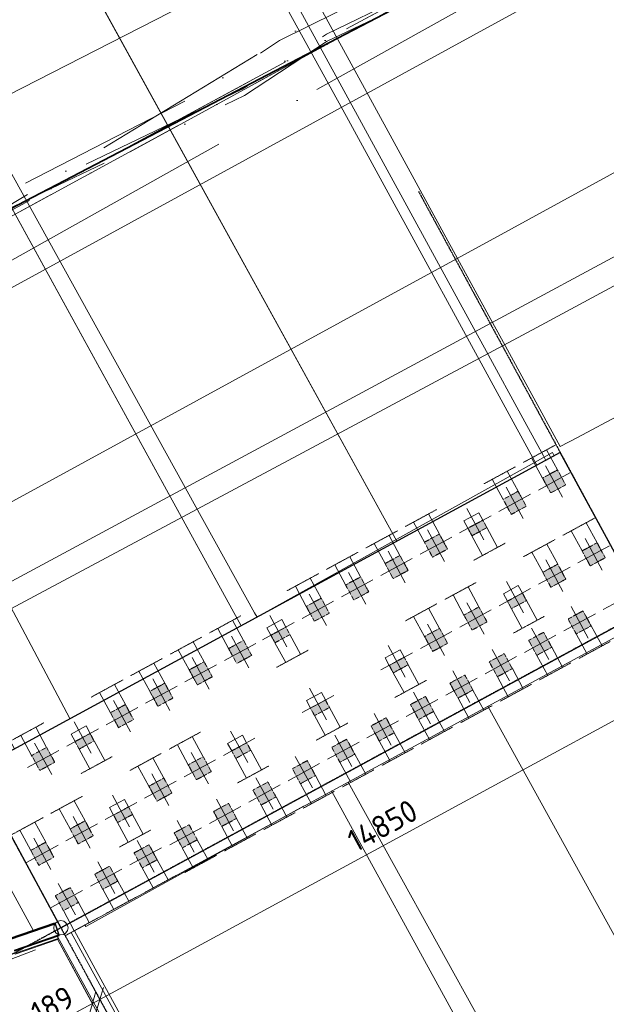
# Model space of a CAD drawing. Header units: millimetres. Extents: x 1069 to 250059, y -65909 to 70891.
# Tile 27 of 109: x 70693 to 83783, y 16704 to 38666. Entities that reach past the tile are written whole.
import ezdxf

# ---------------------------------------------------------------- set-up
doc = ezdxf.new("R2010")
doc.units = ezdxf.units.MM
for name, pattern in [('Dash dot', [15.875, 6.35, -4.7625, 0, -4.7625]), ('Grid Line', [22.225, 12.7, -3.175, 3.175, -3.175]), ('Hhidden', [2.5, 1.5, -1]), ('IMPORT-KL-DATA-N', [12500, 4000, -1000, 0, -1000, 4000, -1000, 0, -1500]), ('IMPORT-KL-LS-N', [13000, 4000, -1000, 0, -1000, 4000, -1000, 0, -2000]), ('IMPORT-KL-MS-N', [13000, 4000, -1000, 0, -1000, 4000, -1000, 0, -2000]), ('IMPORT-KL-WATER-N', [9500, 7000, -500, 0, -2000])]:
    doc.linetypes.add(name, pattern=pattern)
for name, color, linetype, lineweight in [('B-CO-KL-DATA-G', 3, 'IMPORT-KL-DATA-N', 18), ('B-CO-KL-DATA_KABELBED-G', 100, 'Continuous', 35), ('B-CO-KL-ET_LS-G', 180, 'IMPORT-KL-LS-N', 18), ('B-CO-KL-ET_MS-G', 4, 'IMPORT-KL-MS-N', 18), ('B-CO-KL-WATER-G', 5, 'IMPORT-KL-WATER-N', 18), ('B-WE-GR-GROENVOORZIENING-GV', 80, 'Continuous', 18), ('B-WE-IE-TERREINAFSCHEIDING_KUNSTMATIG_MUUR-GV', 3, 'Continuous', 18), ('B-WE-KW-KUNSTWERK-GV', 5, 'Continuous', 18), ('B-WE-OG-WATER-GV', 4, 'Continuous', 18), ('B-WE-OG-WEG-GV', 50, 'Continuous', 18), ('B-WE-VH-VERHARDING_ASFALT-GV', 252, 'Continuous', 18), ('B-WE-VH-VERHARDING_BETON-GV', 252, 'Continuous', 18), ('B-WE-VH-VERHARDING_GESLOTEN-GV', 252, 'Continuous', 18), ('B-WE-VH-VERHARDING_STRAATBAKSTEEN-GV', 252, 'Continuous', 18), ('iw-bs-remmingwerk', 213, 'Continuous', 18), ('N-CO-BC-BETONVORM-G', 50, 'Continuous', 25), ('N-CO-HC-HOUTVORM-G', 30, 'Continuous', 18), ('N-CO-KC-KUNSTSTOFVORM-G', 7, 'Continuous', 13), ('N-CO-SC-STAALVORM-G', 10, 'Continuous', 25), ('X-XX-AL-CONSTRUCTIELIJN-G-1', 10, 'Continuous', 25), ('X-XX-AL-CONSTRUCTIELIJN-G-2', 7, 'Dash dot', 18), ('X-XX-AL-CONSTRUCTIELIJN-G-3', 7, 'Continuous', 18), ('X-XX-AL-CONSTRUCTIELIJN-G-4', 7, 'Hhidden', 18), ('X-XX-AL-M', 7, 'Continuous', 18), ('X-XX-AL-M-200', 7, 'Continuous', 18), ('X_XX_AL_STRAMIENLIJN_G-1', 7, 'Grid Line', 25), ('XR-463688-BGT_Blauwverlaat_dwg-1', 240, 'Continuous', 13), ('XR-463688-Blauwverlaat_Remmingswerken_dwg-1', 213, 'Continuous', 18), ('XR-463688-KL_Blauwverlaat_dwg-1', 50, 'Continuous', 18)]:
    doc.layers.add(name, color=color, linetype=linetype, lineweight=lineweight)
doc.styles.add('NLCS-ISO_3', font='NLCS-ISO.ttf', dxfattribs={"height": 500})
doc.dimstyles.new('2_5_NLCS_diagonal', dxfattribs={"dimscale": 304.8, "dimtxt": 501.377484, "dimasz": 1.312336, "dimexe": 1.968504, "dimexo": 0.0625, "dimgap": 0, "dimtad": 1, "dimdec": 0, "dimzin": 0, "dimdsep": 46, "dimtxsty": 'NLCS-ISO_3', "dimblk1": 'OBLIQUE', "dimblk2": 'OBLIQUE', "dimsah": 1, "dimcen": 0.09, "dimdle": 1.312336, "dimazin": 0, "dimtfac": 1, "dimtdec": 4, "dimtix": 1, "dimtmove": 0, "dimatfit": 3, "dimfxl": 1.968504, "dimfxlon": 1, "dimtvp": 1, "dimtolj": 1, "dimtzin": 0, "dimarcsym": 2})
doc.dimstyles.new('2_5_NLCS_diagonal_1', dxfattribs={"dimscale": 304.8, "dimtxt": 501.377484, "dimasz": 1.312336, "dimexe": 1.968504, "dimexo": 0.0625, "dimgap": 0, "dimtad": 1, "dimdec": 0, "dimzin": 0, "dimdsep": 46, "dimtxsty": 'NLCS-ISO_3', "dimblk1": 'OBLIQUE', "dimblk2": 'OBLIQUE', "dimsah": 1, "dimcen": 0.09, "dimdle": 1.312336, "dimazin": 0, "dimtfac": 1, "dimtdec": 4, "dimtix": 1, "dimtmove": 1, "dimatfit": 3, "dimfxl": 1.968504, "dimfxlon": 1, "dimtvp": 1, "dimtolj": 1, "dimtzin": 0, "dimarcsym": 2})

# ---------------------------------------------------------------- blocks, each defined once
blk = doc.blocks.new('XR-463688-Blauwverlaat_Remmingswerken_dwg-3327467-N_A_P_ Copy 1')
at = {"layer": 'iw-bs-remmingwerk'}
blk.add_line((-11974, 30247), (-20702, 26932), dxfattribs=at)
blk = doc.blocks.new('XR-463688-KL_Blauwverlaat_dwg-3329013-N_A_P_ Copy 1')
at = {"layer": 'B-CO-KL-DATA-G', "flags": 128}
for points in [[(65193, 103509), (55508, 98260), (51998, 96200), (47748, 93870), (44498, 91959), (43398, 90780), (42198, 89880), (39698, 88639), (32848, 84959), (21788, 78980), (14718, 75230), (10478, 73100), (-1712, 66510), (-8302, 62969), (-11482, 61279), (-15702, 58790), (-18642, 57319), (-23372, 54930), (-26032, 53630), (-28542, 52479), (-28702, 52440), (-28852, 52400), (-29012, 52359), (-29172, 52320), (-29322, 52279), (-29632, 52199), (-29942, 52130), (-30252, 52060), (-30562, 51990), (-30872, 51930), (-31182, 51870), (-31492, 51820), (-31802, 51780), (-32122, 51739), (-32432, 51710), (-32682, 51690), (-32932, 51679), (-33192, 51669), (-33442, 51669), (-33692, 51659), (-33922, 51659), (-34152, 51669), (-34382, 51669), (-34602, 51679), (-34832, 51700), (-35122, 51720), (-35402, 51760), (-35682, 51799), (-35962, 51849), (-36242, 51910), (-36532, 51970), (-36822, 52040), (-37112, 52109), (-37402, 52190), (-37682, 52260), (-37832, 52299), (-37972, 52340), (-38122, 52390), (-38262, 52429), (-38412, 52469), (-40512, 53150), (-41962, 53660), (-43272, 54129), (-44492, 53630), (-48882, 51440), (-49162, 51340), (-49452, 51329), (-49742, 51410), (-49992, 51580), (-50172, 51810), (-50702, 53390), (-52282, 57830), (-52832, 59580), (-54146, 63365)], [(-54146, 63365), (-52832, 59580), (-52282, 57830), (-50702, 53390), (-50172, 51810), (-49992, 51580), (-49742, 51410), (-49452, 51329), (-49162, 51340), (-48882, 51440), (-44492, 53630), (-43272, 54129), (-41962, 53660), (-40512, 53150), (-38412, 52469), (-38262, 52429), (-38122, 52390), (-37972, 52340), (-37832, 52299), (-37682, 52260), (-37402, 52190), (-37112, 52109), (-36822, 52040), (-36532, 51970), (-36242, 51910), (-35962, 51849), (-35682, 51799), (-35402, 51760), (-35122, 51720), (-34832, 51700), (-34602, 51679), (-34382, 51669), (-34152, 51669), (-33922, 51659), (-33692, 51659), (-33442, 51669), (-33192, 51669), (-32932, 51679), (-32682, 51690), (-32432, 51710), (-32122, 51739), (-31802, 51780), (-31492, 51820), (-31182, 51870), (-30872, 51930), (-30562, 51990), (-30252, 52060), (-29942, 52130), (-29632, 52199), (-29322, 52279), (-29172, 52320), (-29012, 52359), (-28852, 52400), (-28702, 52440), (-28542, 52479), (-26032, 53630), (-23372, 54930), (-18642, 57319), (-15702, 58790), (-11482, 61279), (-8302, 62969), (-1712, 66510), (10478, 73100), (14718, 75230), (21788, 78980), (32848, 84959), (39698, 88639), (42198, 89880), (43398, 90780), (44498, 91959), (47748, 93870), (51998, 96200), (55508, 98260), (65193, 103509)], [(65193, 103509), (55508, 98260), (51998, 96200), (47748, 93870), (44498, 91959), (43398, 90780), (42198, 89880), (39698, 88639), (32848, 84959), (21788, 78980), (14718, 75230), (10478, 73100), (-1712, 66510), (-8302, 62969), (-11482, 61279), (-15702, 58790), (-18642, 57319), (-23372, 54930), (-26032, 53630), (-28542, 52479), (-28702, 52440), (-28852, 52400), (-29012, 52359), (-29172, 52320), (-29322, 52279), (-29632, 52199), (-29942, 52130), (-30252, 52060), (-30562, 51990), (-30872, 51930), (-31182, 51870), (-31492, 51820), (-31802, 51780), (-32122, 51739), (-32432, 51710), (-32682, 51690), (-32932, 51679), (-33192, 51669), (-33442, 51669), (-33692, 51659), (-33922, 51659), (-34152, 51669), (-34382, 51669), (-34602, 51679), (-34832, 51700), (-35122, 51720), (-35402, 51760), (-35682, 51799), (-35962, 51849), (-36242, 51910), (-36532, 51970), (-36822, 52040), (-37112, 52109), (-37402, 52190), (-37682, 52260), (-37832, 52299), (-37972, 52340), (-38122, 52390), (-38262, 52429), (-38412, 52469), (-40512, 53150), (-41962, 53660), (-43272, 54129), (-44492, 53630), (-48882, 51440), (-49162, 51340), (-49452, 51329), (-49742, 51410), (-49992, 51580), (-50172, 51810), (-50702, 53390), (-52282, 57830), (-52832, 59580), (-54146, 63365)], [(-49844, 48074), (-51119, 55210), (-51882, 57636), (-46028, 59384), (-24830, 52883), (-11165, 60823), (8587, 72850), (24739, 81723), (26082, 83022), (31154, 86457), (32003, 87031), (35465, 88924), (41924, 91598), (85143, 12544), (86284, 13166), (89542, 7198), (80708, 1465), (81565, -129), (81486, -471), (81171, -625), (80995, -587), (80852, -478), (73347, 13283), (33199, 84814), (32383, 86327), (31862, 86578), (31571, 86589), (31154, 86457)]]:
    blk.add_lwpolyline(points, dxfattribs=at)
blk.add_lwpolyline([(62006, 103509), (58350, 101479), (55430, 99646), (47871, 94057), (42156, 90687), (9197, 72461), (8122, 71724), (-8542, 62649), (8122, 71724), (9197, 72461), (42156, 90687), (47871, 94057), (55430, 99646), (58350, 101479)], close=True, dxfattribs=at)
at = {"layer": 'B-CO-KL-DATA_KABELBED-G', "flags": 128}
blk.add_lwpolyline([(-54146, 89203), (-41536, 54603), (-29185, 55576), (-28589, 55624), (-26373, 55244), (-25214, 55244), (-24085, 55580), (-6878, 63880), (24986, 80492), (34009, 85196), (35678, 86066), (35679, 86066), (48880, 92949), (68137, 103509)], dxfattribs=at)
at = {"layer": 'B-CO-KL-ET_LS-G', "flags": 128}
for points in [[(27822, 3352), (27787, 3276), (32107, -4578), (35756, -7479), (45927, -1601), (46981, -1026), (51618, -9556), (53609, -13223), (54699, -12630), (55240, -13613), (55280, -13715), (55315, -13829), (55347, -14020), (55352, -14122), (55342, -14298), (55327, -14384), (55298, -14486), (55261, -14553), (55215, -14606), (55147, -14658), (55044, -14702), (54940, -14715), (54840, -14700), (54756, -14667), (54691, -14622), (54649, -14582), (54609, -14528), (54576, -14463), (54550, -14345), (54592, -14243), (54626, -14188), (54687, -14116), (54775, -14044), (54869, -13994), (54952, -13968), (55075, -13953), (55180, -13961), (55299, -13997), (55403, -14055), (55489, -14118), (55561, -14227), (56004, -15041), (74621, -5398), (75161, -4662), (75647, -3889), (76079, -3085), (76453, -2252), (76767, -1395), (77021, -518), (77212, 374), (77340, 1278), (77404, 2188), (77404, 3101), (77340, 4012), (77213, 4915), (77022, 5808), (76768, 6685), (76454, 7542), (76081, 8374), (68376, 22397), (37098, 78542), (33646, 84997), (33590, 85103), (33517, 85198), (33429, 85279), (33328, 85344), (33218, 85391), (33101, 85419), (32981, 85426), (32862, 85413), (32746, 85379), (32638, 85327), (32540, 85257), (32456, 85172), (32387, 85074), (32336, 84965), (32304, 84850), (32293, 84730), (32310, 84568), (32364, 84414), (32558, 84051), (22380, 78483), (14524, 74500), (11989, 73737), (8247, 71733), (6307, 70805), (4463, 69591), (-6921, 64129), (-8727, 63159), (-15352, 59596), (-19168, 57544), (-30769, 51679), (-38077, 51704), (-44679, 48288), (-47450, 47115), (-51341, 45863), (-51142, 45191), (-51119, 45070), (-51119, 44947), (-51143, 44825), (-51190, 44711), (-51258, 44608), (-51344, 44520), (-51446, 44450), (-51559, 44400), (-51678, 44375), (-51800, 44374), (-51919, 44396), (-52032, 44442), (-52133, 44509), (-52219, 44595), (-52286, 44696), (-52332, 44808), (-52531, 45480), (-54146, 44961)], [(-54007, 45079), (-53457, 45268), (-53375, 45386), (-53321, 45524), (-53286, 45600), (-53213, 45641), (-53147, 45634), (-53095, 45593), (-53074, 45530), (-53090, 45465), (-53228, 44903), (-53261, 44697), (-53263, 44487), (-53234, 44279), (-53176, 44077), (-53095, 43828), (-52377, 41731), (-50705, 42226), (-49075, 42709), (-47772, 43405), (-47561, 43546), (-47373, 43717), (-47213, 43914), (-47084, 44133), (-46617, 44271), (-38563, 46658), (-30837, 51813), (-20062, 57282), (-17939, 58403), (-15422, 59729), (-8798, 63291), (-6995, 64260), (4405, 69731), (6289, 70960), (8447, 72010), (11918, 73869), (14240, 75034), (17206, 76713)]]:
    blk.add_lwpolyline(points, dxfattribs=at)
at = {"layer": 'B-CO-KL-ET_MS-G', "flags": 128}
blk.add_lwpolyline([(-53548, 42947), (-51078, 43737), (-50910, 43814), (-50757, 43916), (-50626, 44038), (-50522, 44178), (-50448, 44330), (-50406, 44488), (-50399, 44647), (-50426, 44801), (-50484, 44924), (-50577, 45029), (-50704, 45113), (-50858, 45174), (-51034, 45208), (-51225, 45214), (-51424, 45192), (-51621, 45142), (-51799, 45098), (-51978, 45079), (-52150, 45086), (-52310, 45118), (-52450, 45175), (-52567, 45254), (-52654, 45352), (-52709, 45465), (-52728, 45577), (-52720, 45692), (-52686, 45806), (-52627, 45914), (-52545, 46013), (-52443, 46099), (-52326, 46168), (-52197, 46217), (-50963, 46614), (-39933, 50558), (-38617, 50404), (-37297, 50282), (-35974, 50193), (-34650, 50136), (-33325, 50111), (-31999, 50118), (-30674, 50158), (-29350, 50230), (-16181, 57704), (-6132, 64695), (3374, 69593), (5243, 70823), (7991, 72185), (10898, 73748), (13472, 74451), (21318, 78441), (25586, 80849), (27257, 81749), (26998, 82232), (26963, 82314), (26946, 82401), (26946, 82490), (26963, 82577), (26997, 82659), (27046, 82732), (27108, 82795), (27182, 82844), (27263, 82879), (27350, 82896), (27439, 82896), (27526, 82879), (27608, 82846), (27681, 82797), (27744, 82734), (27794, 82660), (28053, 82177), (31476, 84020), (38726, 88273), (67042, 103509)], dxfattribs=at)
at = {"layer": 'B-CO-KL-WATER-G', "flags": 128}
blk.add_lwpolyline([(84065, -33291), (79837, -21526), (75812, -11130), (74127, -9666), (72954, -8649), (76229, 8214), (75494, 9541), (74571, 11184), (74159, 12004), (53814, 49050), (38186, 77507), (34118, 84915), (33027, 86901), (32623, 87637), (30331, 86427), (28656, 85543), (26875, 84603), (25339, 83792), (24674, 80112), (-9893, 60808), (-18696, 56225), (-26052, 53211), (-31876, 51663), (-40139, 50570), (-41073, 50136), (-45698, 47986), (-48794, 46546)], dxfattribs=at)
blk = doc.blocks.new('GM_Tussenpijler - GM_Tussenpijler-3410576-N_A_P_ Copy 1')
at = {"layer": 'N-CO-BC-BETONVORM-G'}
for p, q in [((-4981, 29010), (-18032, 21926)), ((-3073, 25495), (-4981, 29010)), ((-16124, 18410), (-3073, 25495)), ((-18032, 21926), (-16124, 18410))]:
    blk.add_line(p, q, dxfattribs=at)
at = {"layer": 'N-CO-HC-HOUTVORM-G'}
for p, q in [((-2847, 25390), (-16029, 18234)), ((-16029, 18234), (-16124, 18410))]:
    blk.add_line(p, q, dxfattribs=at)
blk = doc.blocks.new('GM_Hakorit_1120 - GM_Hakorit_1120-V4-N_A_P_ Copy 1')
at = {"layer": 'N-CO-KC-KUNSTSTOFVORM-G'}
for p, q in [((520, 0), (520, -50)), ((-504, -66), (-500, -70)), ((500, -70), (-500, -70)), ((520, -50), (-490, -50)), ((500, -70), (520, -50))]:
    blk.add_line(p, q, dxfattribs=at)
blk = doc.blocks.new('GM_Haalbuis_1000 - GM_Haalbuis_1000-V5-N_A_P_ Copy 1')
at = {"layer": 'N-CO-SC-STAALVORM-G'}
for p, q in [((1005, 50), (1000, 50)), ((1005, -50), (1005, 50)), ((1000, -50), (1005, -50))]:
    blk.add_line(p, q, dxfattribs=at)
blk = doc.blocks.new('XR-463688-BGT_Blauwverlaat_dwg-3328323-N_A_P_ Copy 1')
at = {"layer": 'B-WE-GR-GROENVOORZIENING-GV', "flags": 128}
for points in [[(9296, -220352), (31290, -208070), (52587, -196311), (58731, -191302), (60312, -190386), (61062, -189982), (74285, -182866), (77155, -181321), (77323, -181590), (84639, -177646), (99481, -169709), (115226, -161174), (123282, -157800), (135057, -151774), (148245, -144761), (149003, -144346)], [(141505, -144346), (127704, -151983), (112142, -160491), (93506, -170499), (76851, -179602), (73465, -181449), (71650, -182439), (60315, -188624), (57978, -189899), (54047, -192044), (42967, -198251)], [(41180, -194255), (50840, -188784), (58296, -184954), (119508, -151491), (116172, -145216), (108638, -149375), (107016, -149996), (106432, -149958), (109826, -153932), (107897, -154745), (105462, -156254), (104652, -156755), (100160, -159075), (68910, -175040), (67881, -175566), (56369, -181448), (39291, -191959)]]:
    blk.add_lwpolyline(points, dxfattribs=at)
at = {"layer": 'B-WE-IE-TERREINAFSCHEIDING_KUNSTMATIG_MUUR-GV', "flags": 128}
blk.add_lwpolyline([(9296, -221034), (10603, -220302), (25774, -211775), (40679, -203514), (52745, -196843), (58941, -191713), (74424, -183436), (77456, -181803), (77323, -181590), (77155, -181321), (74285, -182866), (61062, -189982), (60312, -190386), (58731, -191302), (52587, -196311), (31290, -208070), (9296, -220352)], dxfattribs=at)
at = {"layer": 'B-WE-KW-KUNSTWERK-GV'}
for p, q in [((74772, -186224), (67763, -190127)), ((74810, -186302), (74772, -186224))]:
    blk.add_line(p, q, dxfattribs=at)
at = {"layer": 'B-WE-KW-KUNSTWERK-GV', "flags": 128}
for points in [[(77165, -189313), (76277, -187671), (77272, -187126), (76304, -185372), (75332, -185888), (74946, -186092), (73633, -183688), (73399, -183259), (72307, -181257), (70582, -178100), (68411, -174127)], [(50902, -173597), (55506, -181979), (60127, -190389), (60362, -190818), (61715, -193281), (61340, -193509), (63189, -196883)], [(63641, -192365), (64006, -192161), (62337, -189027), (61092, -189690), (62770, -192837)], [(64340, -196764), (64362, -196798), (69217, -194117)], [(63730, -197022), (74478, -216610), (74416, -216643)]]:
    blk.add_lwpolyline(points, dxfattribs=at)
at = {"layer": 'B-WE-OG-WATER-GV'}
for p, q in [((67763, -190127), (74772, -186224)), ((74772, -186224), (74810, -186302))]:
    blk.add_line(p, q, dxfattribs=at)
at = {"layer": 'B-WE-OG-WATER-GV', "flags": 128}
for points in [[(149524, -144346), (148364, -144981), (135174, -151996), (123386, -158027), (115334, -161400), (99598, -169929), (84758, -177867), (77456, -181803), (74424, -183436), (58941, -191713), (52745, -196843), (40679, -203514), (25774, -211775), (10603, -220302), (9296, -221034)], [(69217, -194117), (64362, -196798), (64340, -196764)]]:
    blk.add_lwpolyline(points, dxfattribs=at)
at = {"layer": 'B-WE-OG-WEG-GV', "flags": 128}
blk.add_lwpolyline([(68910, -175040), (64160, -166342), (63554, -166697), (60399, -168419), (57242, -170141), (56953, -170298), (55650, -171004), (51242, -173406), (51193, -173434), (50902, -173597), (50459, -173845), (38193, -180721), (31820, -190935), (34335, -191648), (36665, -191960), (39291, -191959), (56369, -181448), (67881, -175566)], close=True, dxfattribs=at)
at = {"layer": 'B-WE-VH-VERHARDING_ASFALT-GV'}
for p, q in [((60399, -168419), (71304, -188205)), ((67825, -190094), (56953, -170298)), ((73331, -191883), (83999, -211239)), ((73331, -191883), (83999, -211239)), ((80921, -212909), (70215, -193575)), ((80485, -213146), (69846, -193775))]:
    blk.add_line(p, q, dxfattribs=at)
at = {"layer": 'B-WE-VH-VERHARDING_ASFALT-GV', "flags": 128}
for points in [[(63159, -165978), (63076, -165829), (59927, -167663), (60399, -168419), (63554, -166697), (60399, -168419), (71304, -188205)], [(74427, -186510), (70179, -178729), (63554, -166697)], [(68181, -189900), (68125, -189799), (66780, -187370), (66543, -186942), (57242, -170141), (60399, -168419), (59927, -167663), (58198, -168671)], [(64106, -196891), (64524, -197659), (66927, -202044), (69326, -206430), (71726, -210817), (74139, -215195), (74704, -216284)]]:
    blk.add_lwpolyline(points, dxfattribs=at)
at = {"layer": 'B-WE-VH-VERHARDING_BETON-GV'}
for p, q in [((80921, -212909), (70215, -193575)), ((69846, -193775), (80485, -213146)), ((74662, -216307), (64034, -196930))]:
    blk.add_line(p, q, dxfattribs=at)
at = {"layer": 'B-WE-VH-VERHARDING_BETON-GV', "flags": 128}
for points in [[(77165, -189313), (76277, -187671), (77272, -187126), (76304, -185372), (75332, -185888), (74946, -186092), (73633, -183688), (73399, -183259), (72307, -181257), (70582, -178100), (68411, -174127), (64160, -166342), (63785, -166562)], [(63785, -166562), (73022, -183461), (73256, -183890), (74160, -185544), (74571, -186296), (74628, -186400)], [(57242, -170141), (56953, -170298), (67825, -190094)], [(68181, -189900), (68125, -189799), (66780, -187370), (66543, -186942), (57242, -170141)], [(51193, -173434), (50902, -173597), (55506, -181979), (60127, -190389), (60362, -190818), (61715, -193281), (61340, -193509), (63189, -196883)], [(63730, -197022), (74478, -216610), (74416, -216643)]]:
    blk.add_lwpolyline(points, dxfattribs=at)
at = {"layer": 'B-WE-VH-VERHARDING_GESLOTEN-GV', "flags": 128}
blk.add_lwpolyline([(132646, -144346), (119508, -151491), (58296, -184954), (50840, -188784), (41180, -194255), (36968, -196470), (39059, -200248), (42940, -198265), (42967, -198251), (54047, -192044), (57978, -189899), (60315, -188624), (71650, -182439), (73465, -181449), (76851, -179602), (93506, -170499), (112142, -160491), (127704, -151983), (141505, -144346)], dxfattribs=at)
at = {"layer": 'B-WE-VH-VERHARDING_STRAATBAKSTEEN-GV'}
blk.add_line((64034, -196930), (74662, -216307), dxfattribs=at)
at = {"layer": 'B-WE-VH-VERHARDING_STRAATBAKSTEEN-GV', "flags": 128}
for points in [[(63785, -166562), (63554, -166697), (70179, -178729), (74427, -186510)], [(74628, -186400), (74571, -186296), (74160, -185544), (73256, -183890), (73022, -183461), (63785, -166562)], [(74704, -216284), (74139, -215195), (71726, -210817), (69326, -206430), (66927, -202044), (64524, -197659), (64106, -196891)]]:
    blk.add_lwpolyline(points, dxfattribs=at)
blk = doc.blocks.new('DIMBLOCK9-N_A_P_ Copy 1')
at = {"layer": 'X-XX-AL-M-200'}
for p, q in [((85819, 23368), (85246, 24423)), ((85532, 23895), (85613, 24166)), ((85532, 23895), (72482, 16811)), ((85532, 23895), (85452, 23624)), ((85532, 23895), (85819, 23368)), ((72768, 16283), (72195, 17338)), ((72482, 16811), (72562, 17082)), ((72482, 16811), (72401, 16539)), ((72482, 16811), (72768, 16283))]:
    blk.add_line(p, q, dxfattribs=at)
at = {"layer": 'X-XX-AL-M-200', "color": 0, "insert": (77952, 20521), "char_height": 500, "width": 2032, "attachment_point": 1, "rotation": 28.4956, "line_spacing_factor": 1.135194, "style": 'NLCS-ISO_3'}
blk.add_mtext('14850', dxfattribs=at)
blk = doc.blocks.new('_Oblique')
at = {"color": 0, "linetype": 'ByBlock', "lineweight": -2}
blk.add_line((-0.5, -0.5), (0.5, 0.5), dxfattribs=at)
blk = doc.blocks.new('DIMBLOCK10-N_A_P_ Copy 1')
at = {"layer": 'X-XX-AL-M-200'}
for p, q in [((71543, 18143), (72601, 16193)), ((72315, 16720), (71543, 18143)), ((72768, 16283), (72195, 17338)), ((72315, 16720), (72395, 16991)), ((72482, 16811), (72562, 17082)), ((72482, 16811), (71964, 16529)), ((72029, 16565), (72398, 16765)), ((72315, 16720), (72235, 16449)), ((72482, 16811), (72401, 16539)), ((72482, 16811), (72768, 16283)), ((71198, 16114), (72029, 16565))]:
    blk.add_line(p, q, dxfattribs=at)
at = {"layer": 'X-XX-AL-M-200', "color": 0, "insert": (70887, 16686), "char_height": 500, "width": 1135.19, "attachment_point": 1, "rotation": 28.4956, "line_spacing_factor": 1.135194, "style": 'NLCS-ISO_3'}
blk.add_mtext('189', dxfattribs=at)

msp = doc.modelspace()

# ---------------------------------------------------------------- hatches: boundary and pattern name
at = {"layer": 'X-XX-AL-CONSTRUCTIELIJN-G-1'}
for points in [[(82541.6, 28109), (82875.5, 28290.3), (82694.2, 28624.3), (82360.3, 28443)], [(81662.7, 27631.9), (81996.7, 27813.2), (81815.4, 28147.2), (81481.4, 27965.9)], [(80783.8, 27154.8), (81117.8, 27336.1), (81027.2, 27503.1), (80693.2, 27321.8)], [(79905, 26677.7), (80239, 26859), (80057.7, 27193), (79723.7, 27011.7)], [(83424.2, 26483.1), (83758.1, 26664.4), (83576.8, 26998.4), (83242.9, 26817.1)], [(79026.1, 26200.6), (79360.1, 26381.9), (79178.8, 26715.9), (78844.8, 26534.6)], [(82545.3, 26006), (82879.3, 26187.3), (82698, 26521.3), (82364, 26340)], [(78147.3, 25723.5), (78481.3, 25904.8), (78300, 26238.8), (77966, 26057.5)], [(77268.4, 25246.5), (77602.4, 25427.7), (77421.1, 25761.7), (77087.1, 25580.4)], [(81666.5, 25528.9), (82000.4, 25710.2), (81909.8, 25877.2), (81575.8, 25695.9)], [(80787.6, 25051.8), (81121.6, 25233.1), (80940.3, 25567.1), (80606.3, 25385.8)], [(83110.1, 24964.4), (83444.1, 25145.7), (83262.8, 25479.6), (82928.8, 25298.4), (83100.5, 24982)], [(76389.6, 24769.4), (76723.5, 24950.7), (76632.9, 25117.6), (76298.9, 24936.3)], [(79908.8, 24574.8), (80242.7, 24756.1), (80061.4, 25090), (79727.5, 24908.7)], [(75535.6, 24305.8), (75869.6, 24487.1), (75688.3, 24821), (75354.3, 24639.8)], [(82231.2, 24487.3), (82565.2, 24668.6), (82383.9, 25002.6), (82049.9, 24821.3)], [(79029.9, 24097.7), (79363.9, 24279), (79273.2, 24445.9), (78939.3, 24264.6)], [(81352.4, 24010.2), (81686.3, 24191.5), (81505.1, 24525.5), (81171.1, 24344.2)], [(74656.8, 23828.7), (74990.7, 24010), (74809.4, 24344), (74475.5, 24162.7)], [(80473.5, 23533.1), (80807.5, 23714.4), (80626.2, 24048.4), (80292.2, 23867.1)], [(73777.9, 23351.6), (74111.9, 23532.9), (73930.6, 23866.9), (73596.6, 23685.6)], [(79594.7, 23056), (79928.6, 23237.3), (79747.3, 23571.3), (79413.4, 23390)], [(72899.1, 22874.5), (73233, 23055.8), (73051.7, 23389.8), (72717.8, 23208.5)], [(77272.2, 23143.5), (77606.2, 23324.8), (77515.5, 23491.8), (77181.6, 23310.5)], [(78715.8, 22578.9), (79049.8, 22760.2), (78868.5, 23094.2), (78534.5, 22912.9)], [(72020.2, 22397.4), (72354.2, 22578.7), (72263.5, 22745.7), (71929.6, 22564.4)], [(71141.4, 21920.3), (71475.3, 22101.6), (71294, 22435.6), (70960.1, 22254.3)], [(75514.5, 22189.3), (75848.5, 22370.6), (75757.8, 22537.6), (75423.8, 22356.3)], [(77837, 22101.8), (78170.9, 22283.1), (77989.6, 22617.1), (77655.7, 22435.8)], [(74635.6, 21712.2), (74969.6, 21893.5), (74788.3, 22227.5), (74454.3, 22046.2)], [(76958.1, 21624.7), (77292.1, 21806), (77110.8, 22140), (76776.8, 21958.7)], [(73756.8, 21235.1), (74090.7, 21416.4), (73909.5, 21750.4), (73575.5, 21569.1)], [(76079.3, 21147.7), (76413.2, 21328.9), (76231.9, 21662.9), (75898, 21481.6)], [(72877.9, 20758), (73211.9, 20939.3), (73121.2, 21106.3), (72787.3, 20925)], [(75200.4, 20670.6), (75534.4, 20851.9), (75353.1, 21185.8), (75019.1, 21004.5)], [(71999.1, 20280.9), (72333, 20462.2), (72151.7, 20796.2), (71817.8, 20614.9)], [(74321.6, 20193.5), (74655.5, 20374.8), (74474.2, 20708.7), (74140.3, 20527.4)], [(71120.2, 19803.8), (71454.2, 19985.1), (71272.9, 20319.1), (70938.9, 20137.8)], [(73426.6, 19747.3), (73760.5, 19928.6), (73579.3, 20262.6), (73245.3, 20081.3)], [(72547.7, 19270.3), (72881.7, 19451.5), (72700.4, 19785.5), (72366.4, 19604.2), (72378.4, 19582.1)], [(71668.9, 18793.2), (72002.8, 18974.5), (71821.5, 19308.4), (71487.6, 19127.1)]]:
    msp.add_hatch(color=256, dxfattribs=at).paths.add_polyline_path(points, flags=0)

# ---------------------------------------------------------------- linework, layer by layer
at = {"layer": 'N-CO-SC-STAALVORM-G'}
for p, q in [((70482.4, 18176.8), (71475, 18519.2)), ((70488.6, 18158.8), (71481.2, 18501.2)), ((71475, 18519.2), (71481.2, 18501.2)), ((71481.2, 18501.2), (71566.6, 18253.6)), ((70574, 17911.1), (71566.6, 18253.6)), ((70580.2, 17893.2), (71572.8, 18235.6)), ((71566.6, 18253.6), (71572.8, 18235.6))]:
    msp.add_line(p, q, dxfattribs=at)
at = {"layer": 'X-XX-AL-CONSTRUCTIELIJN-G-2'}
for p, q in [((82694.2, 28624.3), (82360.3, 28443)), ((82875.5, 28290.3), (82694.2, 28624.3)), ((82360.3, 28443), (82541.6, 28109)), ((81815.4, 28147.2), (81481.4, 27965.9)), ((81996.7, 27813.2), (81815.4, 28147.2)), ((82541.6, 28109), (82875.5, 28290.3)), ((81481.4, 27965.9), (81662.7, 27631.9)), ((81662.7, 27631.9), (81996.7, 27813.2)), ((81027.2, 27503.1), (80693.2, 27321.8)), ((81117.8, 27336.1), (81027.2, 27503.1)), ((80693.2, 27321.8), (80783.8, 27154.8)), ((80783.8, 27154.8), (81117.8, 27336.1)), ((80057.7, 27193), (79723.7, 27011.7)), ((80239, 26859), (80057.7, 27193)), ((79723.7, 27011.7), (79905, 26677.7)), ((79905, 26677.7), (80239, 26859)), ((83576.8, 26998.4), (83242.9, 26817.1)), ((83242.9, 26817.1), (83424.2, 26483.1)), ((83758.1, 26664.4), (83576.8, 26998.4)), ((79178.8, 26715.9), (78844.8, 26534.6)), ((79360.1, 26381.9), (79178.8, 26715.9)), ((83424.2, 26483.1), (83758.1, 26664.4)), ((78844.8, 26534.6), (79026.1, 26200.6)), ((79026.1, 26200.6), (79360.1, 26381.9)), ((82698, 26521.3), (82364, 26340)), ((82879.3, 26187.3), (82698, 26521.3)), ((78300, 26238.8), (77966, 26057.5)), ((78481.3, 25904.8), (78300, 26238.8)), ((82364, 26340), (82545.3, 26006)), ((82545.3, 26006), (82879.3, 26187.3)), ((77966, 26057.5), (78147.3, 25723.5)), ((77421.1, 25761.7), (77087.1, 25580.4)), ((77602.4, 25427.7), (77421.1, 25761.7)), ((78147.3, 25723.5), (78481.3, 25904.8)), ((81909.8, 25877.2), (81575.8, 25695.9)), ((81666.5, 25528.9), (82000.4, 25710.2)), ((82000.4, 25710.2), (81909.8, 25877.2)), ((77087.1, 25580.4), (77268.4, 25246.5)), ((80940.3, 25567.1), (80606.3, 25385.8)), ((81121.6, 25233.1), (80940.3, 25567.1)), ((81575.8, 25695.9), (81666.5, 25528.9)), ((83262.8, 25479.6), (82928.8, 25298.4)), ((83444.1, 25145.7), (83262.8, 25479.6)), ((77268.4, 25246.5), (77602.4, 25427.7)), ((80606.3, 25385.8), (80787.6, 25051.8)), ((82928.8, 25298.4), (83110.1, 24964.4)), ((76632.9, 25117.6), (76298.9, 24936.3)), ((76723.5, 24950.7), (76632.9, 25117.6)), ((80061.4, 25090), (79727.5, 24908.7)), ((80242.7, 24756.1), (80061.4, 25090)), ((80787.6, 25051.8), (81121.6, 25233.1)), ((83110.1, 24964.4), (83444.1, 25145.7)), ((75688.3, 24821), (75354.3, 24639.8)), ((75869.6, 24487.1), (75688.3, 24821)), ((76298.9, 24936.3), (76389.6, 24769.4)), ((76389.6, 24769.4), (76723.5, 24950.7)), ((79727.5, 24908.7), (79908.8, 24574.8)), ((82383.9, 25002.6), (82049.9, 24821.3)), ((82049.9, 24821.3), (82231.2, 24487.3)), ((82565.2, 24668.6), (82383.9, 25002.6)), ((75354.3, 24639.8), (75535.6, 24305.8)), ((79908.8, 24574.8), (80242.7, 24756.1)), ((82231.2, 24487.3), (82565.2, 24668.6)), ((75535.6, 24305.8), (75869.6, 24487.1)), ((79273.2, 24445.9), (78939.3, 24264.6)), ((79363.9, 24279), (79273.2, 24445.9)), ((81505.1, 24525.5), (81171.1, 24344.2)), ((81686.3, 24191.5), (81505.1, 24525.5)), ((74809.4, 24344), (74475.5, 24162.7)), ((74475.5, 24162.7), (74656.8, 23828.7)), ((74990.7, 24010), (74809.4, 24344)), ((78939.3, 24264.6), (79029.9, 24097.7)), ((79029.9, 24097.7), (79363.9, 24279)), ((81171.1, 24344.2), (81352.4, 24010.2)), ((81352.4, 24010.2), (81686.3, 24191.5)), ((74656.8, 23828.7), (74990.7, 24010)), ((80626.2, 24048.4), (80292.2, 23867.1)), ((80807.5, 23714.4), (80626.2, 24048.4)), ((73930.6, 23866.9), (73596.6, 23685.6)), ((74111.9, 23532.9), (73930.6, 23866.9)), ((80292.2, 23867.1), (80473.5, 23533.1)), ((73596.6, 23685.6), (73777.9, 23351.6)), ((73777.9, 23351.6), (74111.9, 23532.9)), ((79747.3, 23571.3), (79413.4, 23390)), ((79928.6, 23237.3), (79747.3, 23571.3)), ((80473.5, 23533.1), (80807.5, 23714.4)), ((73051.7, 23389.8), (72717.8, 23208.5)), ((73233, 23055.8), (73051.7, 23389.8)), ((77515.5, 23491.8), (77181.6, 23310.5)), ((77181.6, 23310.5), (77272.2, 23143.5)), ((77272.2, 23143.5), (77606.2, 23324.8)), ((77606.2, 23324.8), (77515.5, 23491.8)), ((79413.4, 23390), (79594.7, 23056)), ((72717.8, 23208.5), (72899.1, 22874.5)), ((78868.5, 23094.2), (78534.5, 22912.9)), ((79049.8, 22760.2), (78868.5, 23094.2)), ((79594.7, 23056), (79928.6, 23237.3)), ((72899.1, 22874.5), (73233, 23055.8)), ((78534.5, 22912.9), (78715.8, 22578.9)), ((72263.5, 22745.7), (71929.6, 22564.4)), ((72354.2, 22578.7), (72263.5, 22745.7)), ((78715.8, 22578.9), (79049.8, 22760.2)), ((71294, 22435.6), (70960.1, 22254.3)), ((71475.3, 22101.6), (71294, 22435.6)), ((71929.6, 22564.4), (72020.2, 22397.4)), ((72020.2, 22397.4), (72354.2, 22578.7)), ((75757.8, 22537.6), (75423.8, 22356.3)), ((75848.5, 22370.6), (75757.8, 22537.6)), ((77989.6, 22617.1), (77655.7, 22435.8)), ((77655.7, 22435.8), (77837, 22101.8)), ((78170.9, 22283.1), (77989.6, 22617.1)), ((70960.1, 22254.3), (71141.4, 21920.3)), ((74788.3, 22227.5), (74454.3, 22046.2)), ((74969.6, 21893.5), (74788.3, 22227.5)), ((75423.8, 22356.3), (75514.5, 22189.3)), ((75514.5, 22189.3), (75848.5, 22370.6)), ((77837, 22101.8), (78170.9, 22283.1)), ((71141.4, 21920.3), (71475.3, 22101.6)), ((74454.3, 22046.2), (74635.6, 21712.2)), ((77110.8, 22140), (76776.8, 21958.7)), ((77292.1, 21806), (77110.8, 22140)), ((73909.5, 21750.4), (73575.5, 21569.1)), ((74090.7, 21416.4), (73909.5, 21750.4)), ((74635.6, 21712.2), (74969.6, 21893.5)), ((76776.8, 21958.7), (76958.1, 21624.7)), ((76958.1, 21624.7), (77292.1, 21806)), ((73575.5, 21569.1), (73756.8, 21235.1)), ((76231.9, 21662.9), (75898, 21481.6)), ((76413.2, 21328.9), (76231.9, 21662.9)), ((73756.8, 21235.1), (74090.7, 21416.4)), ((75898, 21481.6), (76079.3, 21147.7)), ((76079.3, 21147.7), (76413.2, 21328.9)), ((73121.2, 21106.3), (72787.3, 20925)), ((73211.9, 20939.3), (73121.2, 21106.3)), ((75353.1, 21185.8), (75019.1, 21004.5)), ((75534.4, 20851.9), (75353.1, 21185.8)), ((72787.3, 20925), (72877.9, 20758)), ((72877.9, 20758), (73211.9, 20939.3)), ((75019.1, 21004.5), (75200.4, 20670.6)), ((72151.7, 20796.2), (71817.8, 20614.9)), ((72333, 20462.2), (72151.7, 20796.2)), ((74474.2, 20708.7), (74140.3, 20527.4)), ((74655.5, 20374.8), (74474.2, 20708.7)), ((75200.4, 20670.6), (75534.4, 20851.9)), ((71817.8, 20614.9), (71999.1, 20280.9)), ((71999.1, 20280.9), (72333, 20462.2)), ((74140.3, 20527.4), (74321.6, 20193.5)), ((71272.9, 20319.1), (70938.9, 20137.8)), ((71454.2, 19985.1), (71272.9, 20319.1)), ((73579.3, 20262.6), (73245.3, 20081.3)), ((73760.5, 19928.6), (73579.3, 20262.6)), ((74321.6, 20193.5), (74655.5, 20374.8)), ((70938.9, 20137.8), (71120.2, 19803.8)), ((73245.3, 20081.3), (73426.6, 19747.3)), ((71120.2, 19803.8), (71454.2, 19985.1)), ((72700.4, 19785.5), (72366.4, 19604.2)), ((72881.7, 19451.5), (72700.4, 19785.5)), ((73426.6, 19747.3), (73760.5, 19928.6)), ((72366.4, 19604.2), (72547.7, 19270.3)), ((72547.7, 19270.3), (72881.7, 19451.5)), ((71821.5, 19308.4), (71487.6, 19127.1)), ((71487.6, 19127.1), (71668.9, 18793.2)), ((72002.8, 18974.5), (71821.5, 19308.4)), ((71668.9, 18793.2), (72002.8, 18974.5))]:
    msp.add_line(p, q, dxfattribs=at)
at = {"layer": 'X-XX-AL-CONSTRUCTIELIJN-G-3'}
for p, q in [((82694.2, 28624.3), (82450.9, 29072.5)), ((82360.3, 28443), (82116.9, 28891.2)), ((81815.4, 28147.2), (81572.1, 28595.4)), ((82266.3, 28175.8), (82969.4, 28557.5)), ((82427.1, 28718.2), (82808.7, 28015.1)), ((81481.4, 27965.9), (81238.1, 28414.1)), ((81548.2, 28241.1), (81929.9, 27538)), ((81387.5, 27698.7), (82090.6, 28080.4)), ((80669.3, 27764), (81051, 27060.9)), ((79723.7, 27011.7), (79480.4, 27459.9)), ((80057.7, 27193), (79814.3, 27641.2)), ((80508.6, 27221.6), (81211.7, 27603.3)), ((80602.6, 27488.8), (80936.5, 27670.1)), ((80693.2, 27321.8), (80602.6, 27488.8)), ((80936.5, 27670.1), (81027.2, 27503.1)), ((79790.5, 27286.9), (80172.2, 26583.8)), ((81117.8, 27336.1), (81356.4, 26896.7)), ((83242.9, 26817.1), (82999.6, 27265.3)), ((83576.8, 26998.4), (83333.5, 27446.6)), ((79178.8, 26715.9), (78935.5, 27164.1)), ((79629.8, 26744.5), (80332.9, 27126.2)), ((80783.8, 27154.8), (81022.4, 26715.4)), ((83309.7, 27092.3), (83691.3, 26389.2)), ((78844.8, 26534.6), (78601.5, 26982.8)), ((78911.6, 26809.8), (79293.3, 26106.7)), ((82698, 26521.3), (82454.7, 26969.5)), ((83149, 26549.9), (83852.1, 26931.6)), ((78300, 26238.8), (78056.6, 26687)), ((78750.9, 26267.4), (79454, 26649.1)), ((82364, 26340), (82120.7, 26788.2)), ((82430.8, 26615.2), (82812.5, 25912.1)), ((77966, 26057.5), (77722.7, 26505.7)), ((82270.1, 26072.8), (82973.2, 26454.5)), ((77421.1, 25761.7), (77177.8, 26209.9)), ((77872.1, 25790.3), (78575.2, 26172)), ((78032.8, 26332.7), (78414.5, 25629.6)), ((81552, 26138.1), (81933.6, 25435)), ((77087.1, 25580.4), (76843.8, 26028.6)), ((80940.3, 25567.1), (80697, 26015.3)), ((81391.3, 25595.7), (82094.3, 25977.4)), ((81485.2, 25862.9), (81819.1, 26044.2)), ((81819.1, 26044.2), (81909.8, 25877.2)), ((77153.9, 25855.6), (77535.6, 25152.5)), ((80606.3, 25385.8), (80363, 25834)), ((81575.8, 25695.9), (81485.2, 25862.9)), ((82000.4, 25710.2), (82239, 25270.8)), ((83713.7, 25508.3), (84416.8, 25889.9)), ((76993.2, 25313.2), (77696.3, 25694.9)), ((80061.4, 25090), (79818.1, 25538.2)), ((80512.4, 25118.6), (81215.5, 25500.3)), ((80673.1, 25661), (81054.8, 24957.9)), ((81666.5, 25528.9), (81905, 25089.5)), ((83377.3, 24870.5), (82995.6, 25573.6)), ((75688.3, 24821), (75445, 25269.3)), ((76208.3, 25103.3), (76542.2, 25284.6)), ((76275.1, 25378.5), (76656.8, 24675.4)), ((76542.2, 25284.6), (76632.9, 25117.6)), ((79727.5, 24908.7), (79484.1, 25356.9)), ((82834.9, 25031.2), (83538, 25412.9)), ((75354.3, 24639.8), (75111, 25088)), ((76114.4, 24836.2), (76817.5, 25217.8)), ((76298.9, 24936.3), (76208.3, 25103.3)), ((79794.3, 25183.9), (80175.9, 24480.8)), ((82498.4, 24393.4), (82116.7, 25096.5)), ((83444.1, 25145.7), (83687.4, 24697.5)), ((75421.1, 24915), (75802.8, 24211.9)), ((76723.5, 24950.7), (76962.1, 24511.2)), ((79633.6, 24641.5), (80336.6, 25023.2)), ((81956, 24554.1), (82659.1, 24935.8)), ((83110.1, 24964.4), (83353.4, 24516.2)), ((74475.5, 24162.7), (74232.2, 24610.9)), ((74809.4, 24344), (74566.1, 24792.2)), ((75260.4, 24372.6), (75963.5, 24754.3)), ((76389.6, 24769.4), (76628.1, 24329.9)), ((78848.6, 24431.6), (79182.6, 24612.9)), ((78915.4, 24706.8), (79297.1, 24003.8)), ((79182.6, 24612.9), (79273.2, 24445.9)), ((81619.6, 23916.3), (81237.9, 24619.4)), ((82565.2, 24668.6), (82808.5, 24220.4)), ((74542.3, 24437.9), (74923.9, 23734.8)), ((78754.7, 24164.5), (79457.8, 24546.1)), ((78939.3, 24264.6), (78848.6, 24431.6)), ((81077.2, 24077), (81780.3, 24458.7)), ((82231.2, 24487.3), (82474.6, 24039.1)), ((73930.6, 23866.9), (73687.3, 24315.1)), ((74381.6, 23895.5), (75084.7, 24277.2)), ((79363.9, 24279), (79602.4, 23839.5)), ((81686.3, 24191.5), (81929.7, 23743.3)), ((73596.6, 23685.6), (73353.3, 24133.8)), ((73663.4, 23960.8), (74045.1, 23257.7)), ((79029.9, 24097.7), (79268.5, 23658.2)), ((80198.3, 23599.9), (80901.4, 23981.6)), ((80740.7, 23439.2), (80359, 24142.3)), ((81352.4, 24010.2), (81595.7, 23562)), ((73051.7, 23389.8), (72808.4, 23838)), ((73502.7, 23418.4), (74205.8, 23800.1)), ((77157.7, 23752.7), (77539.4, 23049.6)), ((72717.8, 23208.5), (72474.5, 23656.7)), ((76997, 23210.3), (77700.1, 23591.9)), ((77090.9, 23477.4), (77424.9, 23658.7)), ((77424.9, 23658.7), (77515.5, 23491.8)), ((79319.5, 23122.8), (80022.6, 23504.5)), ((79861.8, 22962.1), (79480.2, 23665.2)), ((80473.5, 23533.1), (80716.8, 23084.9)), ((80807.5, 23714.4), (81050.8, 23266.2)), ((72623.9, 22941.3), (73326.9, 23323)), ((72784.6, 23483.7), (73166.2, 22780.6)), ((77181.6, 23310.5), (77090.9, 23477.4)), ((77606.2, 23324.8), (77844.7, 22885.3)), ((77272.2, 23143.5), (77510.7, 22704.1)), ((78983, 22485), (78601.3, 23188.1)), ((79928.6, 23237.3), (80172, 22789.1)), ((71294, 22435.6), (71050.7, 22883.8)), ((71745, 22464.2), (72448.1, 22845.9)), ((71838.9, 22731.4), (72172.9, 22912.7)), ((71905.7, 23006.6), (72287.4, 22303.5)), ((72172.9, 22912.7), (72263.5, 22745.7)), ((78440.6, 22645.7), (79143.7, 23027.4)), ((79594.7, 23056), (79838, 22607.8)), ((70960.1, 22254.3), (70716.7, 22702.5)), ((71929.6, 22564.4), (71838.9, 22731.4)), ((74788.3, 22227.5), (74545, 22675.7)), ((75239.3, 22256.1), (75942.4, 22637.8)), ((75333.2, 22523.3), (75667.2, 22704.6)), ((75400, 22798.5), (75781.7, 22095.4)), ((75667.2, 22704.6), (75757.8, 22537.6)), ((78104.1, 22007.9), (77722.5, 22711)), ((79049.8, 22760.2), (79293.1, 22312)), ((71026.9, 22529.5), (71408.5, 21826.4)), ((72354.2, 22578.7), (72592.7, 22139.3)), ((74454.3, 22046.2), (74211, 22494.4)), ((75423.8, 22356.3), (75333.2, 22523.3)), ((77561.8, 22168.6), (78264.8, 22550.3)), ((78715.8, 22578.9), (78959.1, 22130.7)), ((70866.2, 21987.1), (71569.2, 22368.8)), ((72020.2, 22397.4), (72258.8, 21958)), ((73909.5, 21750.4), (73666.1, 22198.6)), ((74521.1, 22321.4), (74902.8, 21618.3)), ((75514.5, 22189.3), (75753, 21749.9)), ((75848.5, 22370.6), (76087, 21931.2)), ((77225.3, 21530.8), (76843.6, 22233.9)), ((78170.9, 22283.1), (78414.2, 21834.9)), ((73575.5, 21569.1), (73332.2, 22017.3)), ((74360.4, 21779), (75063.5, 22160.7)), ((76682.9, 21691.5), (77386, 22073.2)), ((77837, 22101.8), (78080.3, 21653.6)), ((73642.3, 21844.3), (74024, 21141.2)), ((76346.4, 21053.7), (75964.8, 21756.8)), ((77292.1, 21806), (77535.4, 21357.8)), ((73481.6, 21301.9), (74184.7, 21683.6)), ((75804.1, 21214.4), (76507.1, 21596.1)), ((76958.1, 21624.7), (77201.4, 21176.5)), ((72763.4, 21367.2), (73145.1, 20664.1)), ((76413.2, 21328.9), (76656.5, 20880.7)), ((72151.7, 20796.2), (71908.4, 21244.4)), ((72602.7, 20824.8), (73305.8, 21206.5)), ((72696.6, 21092), (73030.6, 21273.3)), ((72787.3, 20925), (72696.6, 21092)), ((73030.6, 21273.3), (73121.2, 21106.3)), ((74925.2, 20737.4), (75628.3, 21119)), ((75467.6, 20576.7), (75085.9, 21279.7)), ((76079.3, 21147.7), (76322.6, 20699.4)), ((71817.8, 20614.9), (71574.5, 21063.1)), ((71884.6, 20890.1), (72266.2, 20187)), ((73211.9, 20939.3), (73450.4, 20499.9)), ((71272.9, 20319.1), (71029.6, 20767.3)), ((71723.9, 20347.7), (72427, 20729.4)), ((72877.9, 20758), (73116.5, 20318.6)), ((74588.7, 20099.6), (74207.1, 20802.6)), ((75200.4, 20670.6), (75443.7, 20222.3)), ((75534.4, 20851.9), (75777.7, 20403.6)), ((70938.9, 20137.8), (70695.6, 20586)), ((74046.3, 20260.3), (74749.4, 20641.9)), ((70845, 19870.6), (71548.1, 20252.3)), ((71005.7, 20413), (71387.4, 19709.9)), ((73693.8, 19653.4), (73312.1, 20356.5)), ((74655.5, 20374.8), (74898.8, 19926.6)), ((73151.4, 19814.1), (73854.5, 20195.8)), ((74321.6, 20193.5), (74564.9, 19745.3)), ((72814.9, 19176.3), (72433.2, 19879.4)), ((73760.5, 19928.6), (74003.9, 19480.4)), ((72272.5, 19337), (72975.6, 19718.7)), ((73426.6, 19747.3), (73669.9, 19299.1)), ((71936, 18699.2), (71554.4, 19402.3)), ((72881.7, 19451.5), (73125, 19003.3)), ((71393.7, 18860), (72096.8, 19241.6)), ((72547.7, 19270.3), (72791, 18822)), ((72002.8, 18974.5), (72246.2, 18526.2)), ((71668.9, 18793.2), (71912.2, 18344.9))]:
    msp.add_line(p, q, dxfattribs=at)
msp.add_circle((71613.1, 18410.2), 160, dxfattribs=at)
at = {"layer": 'X-XX-AL-CONSTRUCTIELIJN-G-4'}
for p, q in [((82635.5, 29172.7), (81932.4, 28791)), ((81756.6, 28695.6), (81053.5, 28313.9)), ((79998.9, 27741.4), (79295.8, 27359.7)), ((83518.1, 27546.8), (82815, 27165.1)), ((79120.1, 27264.3), (78417, 26882.6)), ((82639.2, 27069.7), (81936.1, 26688)), ((81523.3, 26987.3), (80820.3, 26605.7)), ((78241.2, 26787.2), (77538.1, 26405.5)), ((77362.3, 26310.1), (76659.3, 25928.4)), ((80881.5, 26115.5), (80178.4, 25733.8)), ((80002.7, 25638.4), (79299.6, 25256.7)), ((75629.5, 25369.5), (74926.5, 24987.8)), ((82406, 25361.5), (81702.9, 24979.8)), ((74750.7, 24892.4), (74047.6, 24510.7)), ((77129.1, 24601.9), (76426, 24220.2)), ((83871.9, 24797.7), (83168.8, 24416)), ((73871.8, 24415.3), (73168.8, 24033.6)), ((82993.1, 24320.6), (82290, 23938.9)), ((72993, 23938.2), (72289.9, 23556.5)), ((79769.4, 23930.2), (79066.3, 23548.5)), ((82114.2, 23843.5), (81411.1, 23461.8)), ((81235.4, 23366.4), (80532.3, 22984.7)), ((71235.3, 22984), (70532.2, 22602.3)), ((78011.7, 22976), (77308.6, 22594.3)), ((80356.5, 22889.3), (79653.4, 22507.6)), ((74729.5, 22775.9), (74026.5, 22394.2)), ((79477.7, 22412.2), (78774.6, 22030.5)), ((72759.7, 22229.9), (72056.6, 21848.3)), ((73850.7, 22298.8), (73147.6, 21917.1)), ((76254, 22021.8), (75550.9, 21640.1)), ((78598.8, 21935.1), (77895.7, 21553.4)), ((72093, 21344.6), (71389.9, 20962.9)), ((77720, 21458), (77016.9, 21076.3)), ((71214.1, 20867.5), (70511.1, 20485.8)), ((76841.1, 20980.9), (76138, 20599.3)), ((73617.4, 20590.5), (72914.3, 20208.9)), ((75962.2, 20503.8), (75259.2, 20122.2)), ((75083.4, 20026.7), (74380.3, 19645.1)), ((74188.4, 19580.6), (73485.3, 19198.9)), ((73309.6, 19103.5), (72606.5, 18721.8)), ((72430.7, 18626.4), (71727.6, 18244.8))]:
    msp.add_line(p, q, dxfattribs=at)
at = {"layer": 'X_XX_AL_STRAMIENLIJN_G-1'}
for p, q in [((102099.9, 34960.2), (48525.3, 5876.9)), ((79590.6, 34840.8), (113386.8, -27415.4)), ((66565.5, 27708.6), (100335.9, -34500.1))]:
    msp.add_line(p, q, dxfattribs=at)

# ---------------------------------------------------------------- block references
at = {"layer": 'N-CO-BC-BETONVORM-G'}
msp.add_blockref('GM_Tussenpijler - GM_Tussenpijler-3410576-N_A_P_ Copy 1', (87737.1, 0), dxfattribs=at)
for name, p, rotation in [('GM_Haalbuis_1000 - GM_Haalbuis_1000-V5-N_A_P_ Copy 1', (70578.6, 18051.3), 19.03328416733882), ('GM_Hakorit_1120 - GM_Hakorit_1120-V4-N_A_P_ Copy 1', (71043.4, 18053), 19.03328416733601)]:
    msp.add_blockref(name, p, dxfattribs=dict(at, rotation=rotation))
at = {"layer": 'XR-463688-BGT_Blauwverlaat_dwg-1'}
msp.add_blockref('XR-463688-BGT_Blauwverlaat_dwg-3328323-N_A_P_ Copy 1', (7807.6, 215237), dxfattribs=at)
at = {"layer": 'XR-463688-Blauwverlaat_Remmingswerken_dwg-1'}
msp.add_blockref('XR-463688-Blauwverlaat_Remmingswerken_dwg-3327467-N_A_P_ Copy 1', (83020.7, -12330.7), dxfattribs=at)
at = {"layer": 'XR-463688-KL_Blauwverlaat_dwg-1'}
msp.add_blockref('XR-463688-KL_Blauwverlaat_dwg-3329013-N_A_P_ Copy 1', (71249.6, -32617.5), dxfattribs=at)

# ---------------------------------------------------------------- dimensions: what is measured, and where the dimension line sits
at = {"layer": 'X-XX-AL-M'}
dim = msp.add_linear_dim(base=(72481.6, 16810.5), p1=(85818.7, 23368), p2=(72767.8, 16283.2), angle=28.49561, dimstyle='2_5_NLCS_diagonal', override={"dimpost": '<>', "dimfxl": 14849.901865}, dxfattribs=at)
dim.commit()
dim.dimension.update_dxf_attribs({"geometry": 'DIMBLOCK9-N_A_P_ Copy 1', "text_midpoint": (78887.7, 20572.6)})
dim = msp.add_linear_dim(base=(72315, 16720.2), p1=(72767.8, 16283.2), p2=(71542.8, 18142.8), angle=28.49561, dimstyle='2_5_NLCS_diagonal_1', override={"dimpost": '<>', "dimfxl": 2226.762712}, dxfattribs=at)
dim.commit()
dim.dimension.update_dxf_attribs({"geometry": 'DIMBLOCK10-N_A_P_ Copy 1', "text_midpoint": (71545, 16664), "dimtype": 160, "text_rotation": 28.49561})

doc.saveas('drawing.dxf')
